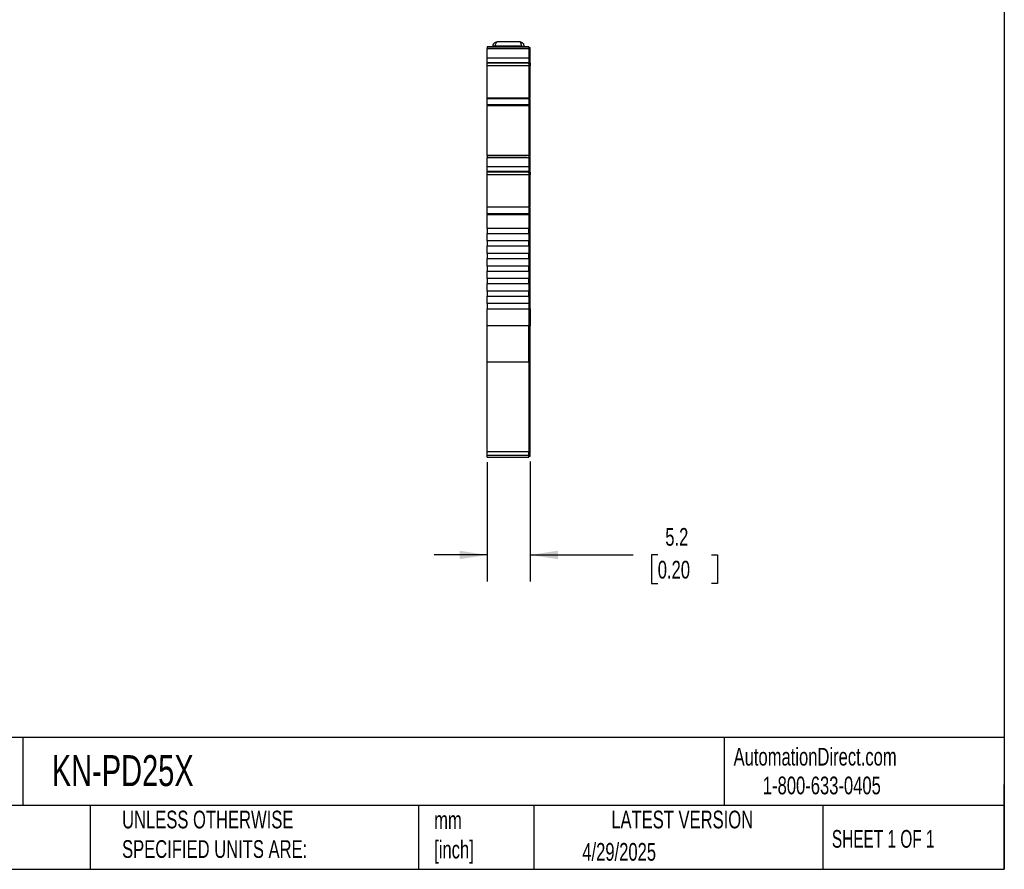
# Model space of a CAD drawing. Header units: millimetres. Extents: x 6 to 273, y 6 to 210.
# Tile 6 of 10: x 155 to 273, y 6 to 108. Entities that reach past the tile are written whole.
import ezdxf

# ---------------------------------------------------------------- set-up
doc = ezdxf.new("R2010")
doc.units = ezdxf.units.MM
doc.linetypes.add('SLD-Solid', pattern=[0])
doc.layers.add('DIMENSIONS', color=140, linetype='SLD-Solid', lineweight=25)
doc.layers.add('TEXT', color=140, linetype='SLD-Solid', lineweight=25)
doc.styles.add('SLDTEXTSTYLE0', font='TXT', dxfattribs={"width": 0.7})
doc.styles.add('SLDTEXTSTYLE1', font='TXT', dxfattribs={"width": 0.65})
doc.dimstyles.new('SLDDIMSTYLE1', dxfattribs={"dimtxt": 2.158008, "dimasz": 3.302, "dimexe": 0, "dimexo": 0.0625, "dimgap": 0.539502, "dimtad": 0, "dimtih": 1, "dimtoh": 1, "dimrnd": 1e-09, "dimzin": 12, "dimdsep": 46, "dimtxsty": 'SLDTEXTSTYLE0', "dimsah": 1, "dimcen": 0.09, "dimadec": 0, "dimazin": 3, "dimtfac": 1, "dimtmove": 0, "dimatfit": 0, "dimfxl": 0, "dimfrac": 2, "dimtolj": 1, "dimtzin": 12, "dimarcsym": 0})

# ---------------------------------------------------------------- blocks, each defined once
blk = doc.blocks.new('_D_3')
at = {"layer": 'DIMENSIONS'}
for p, q in [((211.24, 55.02), (211.24, 40.77)), ((216.39, 55.1), (216.39, 40.77)), ((211.24, 43.94), (204.89, 43.94)), ((216.39, 43.94), (228.71, 43.94)), ((231.63, 43.94), (230.9, 43.94)), ((230.9, 43.94), (230.9, 40.52)), ((238.04, 43.94), (238.77, 43.94)), ((238.77, 43.94), (238.77, 40.52)), ((230.9, 40.52), (231.63, 40.52)), ((238.77, 40.52), (238.04, 40.52))]:
    blk.add_line(p, q, dxfattribs=at)
for points in [[(211.24, 43.94), (207.94, 44.45), (207.94, 43.44)], [(216.39, 43.94), (219.69, 43.44), (219.69, 44.45)]]:
    blk.add_solid(points, dxfattribs=at)
at = {"layer": 'DIMENSIONS', "char_height": 2.117, "attachment_point": 1, "style": 'SLDTEXTSTYLE0'}
for s, insert in [('5.2', (232.53, 47.16)), ('0.20', (231.63, 43.24))]:
    blk.add_mtext(s, dxfattribs=dict(at, insert=insert))

msp = doc.modelspace()

# ---------------------------------------------------------------- linework, layer by layer
for p, q in [((211.94, 104.706), (211.94, 104.797)), ((215.34, 104.797), (212.24, 104.797)), ((212.24, 104.797), (212.24, 104.706)), ((215.14, 105.297), (212.44, 105.297)), ((215.34, 104.797), (215.34, 104.706)), ((215.64, 104.797), (215.64, 104.706)), ((211.24, 104.706), (216.24, 104.706)), ((211.24, 104.706), (211.24, 104.484)), ((211.24, 104.706), (211.634, 104.706)), ((212.115, 104.706), (211.24, 104.706)), ((211.634, 104.706), (211.24, 104.706)), ((211.24, 104.484), (216.24, 104.484)), ((211.24, 103.358), (211.24, 104.484)), ((211.74, 104.706), (212.04, 104.706)), ((211.74, 104.706), (211.74, 104.706)), ((212.04, 104.706), (211.74, 104.706)), ((211.84, 104.706), (211.84, 104.706)), ((212.041, 104.706), (211.84, 104.706)), ((211.84, 104.706), (212.041, 104.706)), ((212.04, 104.706), (212.115, 104.706)), ((212.04, 104.706), (212.04, 104.706)), ((212.04, 104.706), (212.04, 104.706)), ((212.24, 104.706), (212.04, 104.706)), ((215.589, 104.706), (212.041, 104.706)), ((212.041, 104.706), (215.589, 104.706)), ((215.39, 104.706), (212.24, 104.706)), ((215.59, 104.706), (215.39, 104.706)), ((215.515, 104.706), (215.59, 104.706)), ((216.24, 104.706), (215.515, 104.706)), ((215.79, 104.706), (215.589, 104.706)), ((215.589, 104.706), (215.79, 104.706)), ((215.59, 104.706), (215.89, 104.706)), ((215.59, 104.706), (215.59, 104.706)), ((215.59, 104.706), (215.59, 104.706)), ((215.89, 104.706), (215.59, 104.706)), ((215.79, 104.706), (215.79, 104.706)), ((215.89, 104.706), (215.89, 104.706)), ((215.99, 104.706), (215.99, 104.706)), ((216.24, 104.706), (216.24, 104.484)), ((216.24, 104.606), (216.39, 104.606)), ((216.24, 104.606), (216.39, 104.606)), ((216.24, 104.606), (216.39, 104.606)), ((216.24, 104.484), (216.24, 103.358)), ((216.24, 104.458), (216.39, 104.458)), ((216.39, 103.401), (216.39, 104.458)), ((216.24, 103.358), (211.24, 103.358)), ((211.24, 102.799), (211.24, 103.358)), ((216.24, 102.799), (211.24, 102.799)), ((211.24, 102.799), (211.24, 102.784)), ((211.24, 102.784), (216.14, 102.784)), ((211.24, 102.454), (211.24, 102.745)), ((211.24, 102.454), (216.24, 102.454)), ((211.24, 98.631), (211.24, 102.454)), ((216.14, 102.784), (216.14, 102.745)), ((216.24, 102.745), (216.14, 102.745)), ((216.14, 102.736), (216.24, 102.736)), ((216.24, 103.401), (216.39, 103.401)), ((216.24, 103.358), (216.24, 102.799)), ((216.24, 102.892), (216.39, 102.892)), ((216.24, 102.88), (216.39, 102.88)), ((216.24, 102.842), (216.39, 102.842)), ((216.24, 102.836), (216.39, 102.836)), ((216.24, 102.825), (216.39, 102.825)), ((216.24, 102.784), (216.24, 102.799)), ((216.24, 102.752), (216.24, 102.745)), ((216.24, 102.745), (216.24, 102.736)), ((216.24, 102.741), (216.24, 102.454)), ((216.24, 102.454), (216.24, 98.631)), ((216.39, 102.428), (216.24, 102.428)), ((216.39, 102.892), (216.39, 103.401)), ((216.39, 102.88), (216.39, 102.892)), ((216.39, 98.562), (216.39, 102.428)), ((211.24, 98.599), (216.24, 98.599)), ((211.24, 98.529), (211.24, 98.599)), ((211.24, 98.529), (216.24, 98.529)), ((211.24, 97.755), (211.24, 98.529)), ((216.24, 97.755), (211.24, 97.755)), ((211.24, 97.755), (211.24, 97.678)), ((211.24, 97.678), (216.24, 97.678)), ((211.24, 91.692), (211.24, 97.678)), ((216.24, 98.599), (216.24, 98.529)), ((216.24, 98.529), (216.24, 97.755)), ((216.24, 98.498), (216.39, 98.498)), ((216.24, 98.434), (216.39, 98.434)), ((216.24, 97.755), (216.24, 97.678)), ((216.24, 97.729), (216.39, 97.729)), ((216.24, 97.678), (216.24, 91.692)), ((216.24, 97.678), (216.39, 97.678)), ((216.39, 97.729), (216.39, 98.434)), ((216.39, 91.656), (216.39, 97.678)), ((216.24, 91.692), (211.24, 91.692)), ((211.24, 91.692), (211.24, 91.469)), ((211.24, 91.692), (211.634, 91.692)), ((211.634, 91.692), (211.24, 91.692)), ((212.115, 91.692), (211.24, 91.692)), ((211.24, 91.692), (211.24, 91.692)), ((211.24, 91.692), (211.24, 91.692)), ((211.24, 91.469), (216.24, 91.469)), ((211.24, 90.344), (211.24, 91.469)), ((212.04, 91.692), (211.74, 91.692)), ((211.74, 91.692), (211.74, 91.692)), ((211.74, 91.692), (212.04, 91.692)), ((212.041, 91.692), (211.84, 91.692)), ((211.84, 91.692), (211.84, 91.692)), ((211.84, 91.692), (212.041, 91.692)), ((212.115, 91.692), (212.04, 91.692)), ((212.04, 91.692), (212.04, 91.692)), ((212.04, 91.692), (212.04, 91.692)), ((212.04, 91.692), (212.24, 91.692)), ((215.589, 91.692), (212.041, 91.692)), ((212.041, 91.692), (215.589, 91.692)), ((212.24, 91.692), (215.39, 91.692)), ((215.39, 91.692), (215.59, 91.692)), ((215.59, 91.692), (215.515, 91.692)), ((216.24, 91.692), (215.515, 91.692)), ((215.589, 91.692), (215.79, 91.692)), ((215.79, 91.692), (215.589, 91.692)), ((215.59, 91.692), (215.59, 91.692)), ((215.59, 91.692), (215.89, 91.692)), ((215.89, 91.692), (215.59, 91.692)), ((215.59, 91.692), (215.59, 91.692)), ((215.79, 91.692), (215.79, 91.692)), ((215.89, 91.692), (215.89, 91.692)), ((215.99, 91.692), (215.99, 91.692)), ((216.24, 91.692), (216.24, 91.469)), ((216.24, 91.692), (216.24, 91.692)), ((216.24, 91.592), (216.39, 91.592)), ((216.24, 91.592), (216.39, 91.592)), ((216.24, 91.469), (216.24, 90.344)), ((216.24, 91.443), (216.39, 91.443)), ((216.39, 90.387), (216.39, 91.443)), ((216.24, 90.344), (211.24, 90.344)), ((211.24, 89.784), (211.24, 90.344)), ((216.24, 89.784), (211.24, 89.784)), ((211.24, 89.784), (211.24, 89.769)), ((211.24, 89.769), (216.14, 89.769)), ((211.24, 89.439), (211.24, 89.73)), ((211.24, 89.439), (216.24, 89.439)), ((211.24, 85.616), (211.24, 89.439)), ((216.14, 89.769), (216.14, 89.73)), ((216.14, 89.73), (216.24, 89.73)), ((216.14, 89.721), (216.24, 89.721)), ((216.24, 90.387), (216.39, 90.387)), ((216.24, 90.344), (216.24, 89.784)), ((216.24, 89.877), (216.39, 89.877)), ((216.24, 89.827), (216.39, 89.827)), ((216.24, 89.821), (216.39, 89.821)), ((216.24, 89.81), (216.39, 89.81)), ((216.24, 89.727), (216.24, 89.439)), ((216.24, 89.439), (216.24, 85.616)), ((216.39, 89.877), (216.39, 90.387)), ((216.39, 89.413), (216.24, 89.413)), ((216.39, 85.547), (216.39, 89.413)), ((211.24, 85.584), (216.24, 85.584)), ((211.24, 85.514), (211.24, 85.584)), ((216.24, 85.514), (211.24, 85.514)), ((211.24, 84.74), (211.24, 85.514)), ((216.24, 84.74), (211.24, 84.74)), ((216.24, 85.584), (216.24, 85.514)), ((216.24, 85.514), (216.24, 84.74)), ((216.24, 85.483), (216.39, 85.483)), ((216.24, 85.419), (216.39, 85.419)), ((216.39, 84.714), (216.39, 85.419)), ((211.24, 84.663), (216.24, 84.663)), ((211.24, 82.992), (211.24, 84.663)), ((216.24, 84.714), (216.39, 84.714)), ((216.24, 84.663), (216.24, 82.992)), ((216.24, 84.663), (216.39, 84.663)), ((216.39, 82.992), (216.39, 84.663)), ((216.24, 82.992), (211.24, 82.992)), ((211.24, 82.392), (216.24, 82.392)), ((211.24, 81.492), (211.24, 82.392)), ((216.24, 82.992), (216.39, 82.992)), ((216.24, 82.392), (216.24, 81.492)), ((216.39, 73.392), (216.39, 82.992)), ((216.24, 81.492), (211.24, 81.492)), ((211.24, 80.892), (216.24, 80.892)), ((211.24, 79.992), (211.24, 80.892)), ((216.24, 80.892), (216.24, 79.992)), ((216.24, 79.992), (211.24, 79.992)), ((211.24, 79.392), (216.24, 79.392)), ((211.24, 78.492), (211.24, 79.392)), ((216.24, 79.392), (216.24, 78.492)), ((216.24, 78.492), (211.24, 78.492)), ((211.24, 77.892), (216.24, 77.892)), ((211.24, 76.992), (211.24, 77.892)), ((216.24, 77.892), (216.24, 76.992)), ((216.24, 76.992), (211.24, 76.992)), ((211.24, 76.392), (216.24, 76.392)), ((211.24, 75.492), (211.24, 76.392)), ((216.24, 75.492), (211.24, 75.492)), ((216.24, 76.392), (216.24, 75.492)), ((211.24, 74.892), (216.24, 74.892)), ((211.24, 73.992), (211.24, 74.892)), ((216.24, 74.892), (216.24, 73.992)), ((216.24, 73.992), (211.24, 73.992)), ((211.24, 73.992), (211.24, 73.392)), ((211.24, 73.392), (216.24, 73.392)), ((211.24, 71.331), (211.24, 73.392)), ((216.24, 73.992), (216.24, 73.392)), ((216.24, 73.392), (216.24, 71.331)), ((216.24, 73.392), (216.39, 73.392)), ((216.39, 73.392), (216.39, 71.331)), ((216.24, 71.331), (211.24, 71.331)), ((211.24, 67.04), (211.24, 71.331)), ((216.24, 67.04), (216.24, 71.331)), ((216.39, 71.331), (216.24, 71.331)), ((216.24, 67.126), (216.39, 67.126)), ((216.39, 56.374), (216.39, 67.126)), ((211.24, 67.04), (216.24, 67.04)), ((211.24, 56.288), (211.24, 67.04)), ((216.24, 67.04), (216.24, 56.288)), ((216.24, 56.288), (211.24, 56.288)), ((211.24, 55.882), (211.24, 56.288)), ((211.24, 55.882), (216.24, 55.882)), ((211.24, 55.619), (211.24, 55.882)), ((211.24, 55.619), (216.24, 55.619)), ((216.24, 56.374), (216.39, 56.374)), ((216.24, 55.882), (216.24, 56.288)), ((216.24, 55.982), (216.39, 55.982)), ((216.24, 55.619), (216.24, 55.882)), ((216.39, 55.719), (216.24, 55.719))]:
    msp.add_line(p, q)
at = {"flags": 128}
for points in [[(212.24, 104.797), (212.181, 104.797), (212.125, 104.797), (212.073, 104.797), (212.028, 104.797), (211.99, 104.797), (211.963, 104.797), (211.946, 104.797), (211.94, 104.797)], [(215.34, 104.797), (215.398, 104.797), (215.455, 104.797), (215.507, 104.797), (215.552, 104.797), (215.589, 104.797), (215.617, 104.797), (215.634, 104.797), (215.64, 104.797)], [(215.99, 104.706), (215.954, 104.706), (215.847, 104.706), (215.671, 104.706), (215.433, 104.706), (215.138, 104.706), (214.795, 104.706), (214.414, 104.706), (214.005, 104.706), (213.58, 104.706), (213.151, 104.706), (212.731, 104.706), (212.33, 104.706), (211.961, 104.706), (211.634, 104.706)], [(211.634, 104.706), (211.961, 104.706), (212.33, 104.706), (212.731, 104.706), (213.151, 104.706), (213.58, 104.706), (214.005, 104.706), (214.414, 104.706), (214.795, 104.706), (215.138, 104.706), (215.433, 104.706), (215.671, 104.706), (215.847, 104.706), (215.954, 104.706), (215.99, 104.706)], [(211.634, 91.692), (211.961, 91.692), (212.33, 91.692), (212.731, 91.692), (213.151, 91.692), (213.58, 91.692), (214.005, 91.692), (214.414, 91.692), (214.795, 91.692), (215.138, 91.692), (215.433, 91.692), (215.671, 91.692), (215.847, 91.692), (215.954, 91.692), (215.99, 91.692)], [(215.99, 91.692), (215.954, 91.692), (215.847, 91.692), (215.671, 91.692), (215.433, 91.692), (215.138, 91.692), (214.795, 91.692), (214.414, 91.692), (214.005, 91.692), (213.58, 91.692), (213.151, 91.692), (212.731, 91.692), (212.33, 91.692), (211.961, 91.692), (211.634, 91.692)]]:
    msp.add_lwpolyline(points, dxfattribs=at)
for points, knots in [([(211.94, 104.797), (211.941, 104.818), (211.942, 104.86), (211.955, 104.923), (211.975, 104.984), (212.004, 105.044), (212.041, 105.1), (212.093, 105.161), (212.172, 105.224), (212.291, 105.283), (212.387, 105.292), (212.44, 105.297)], [0, 0, 0, 0, 0.0766694, 0.1550094, 0.2352115, 0.3174539, 0.4019018, 0.4887081, 0.6211485, 0.791559, 1, 1, 1, 1]), ([(212.24, 104.797), (212.24, 104.928), (212.261, 105.058), (212.336, 105.243), (212.388, 105.297), (212.44, 105.297)], [0, 0, 0, 0, 0.5, 0.5, 1, 1, 1, 1]), ([(215.34, 104.797), (215.34, 104.818), (215.339, 104.86), (215.334, 104.923), (215.326, 104.984), (215.314, 105.044), (215.3, 105.1), (215.279, 105.161), (215.246, 105.224), (215.199, 105.283), (215.161, 105.292), (215.14, 105.297)], [0, 0, 0, 0, 0.0766694, 0.1550094, 0.2352115, 0.3174539, 0.4019018, 0.4887081, 0.6211485, 0.791559, 1, 1, 1, 1]), ([(215.14, 105.297), (215.164, 105.296), (215.21, 105.294), (215.275, 105.28), (215.332, 105.26), (215.383, 105.235), (215.426, 105.208), (215.462, 105.18), (215.517, 105.13), (215.579, 105.048), (215.63, 104.925), (215.637, 104.839), (215.64, 104.797)], [0, 0, 0, 0, 0.0942756, 0.1815137, 0.2617199, 0.3349025, 0.4010729, 0.4602473, 0.5124492, 0.6832731, 0.8453315, 1, 1, 1, 1]), ([(216.39, 104.458), (216.39, 104.5), (216.39, 104.538), (216.39, 104.592), (216.39, 104.606), (216.39, 104.606)], [0, 0, 0, 0, 0.5, 0.5, 1, 1, 1, 1]), ([(216.39, 102.772), (216.39, 102.725), (216.39, 102.612), (216.39, 102.496), (216.39, 102.428)], [0, 0, 0, 0, 0.4218357, 1, 1, 1, 1]), ([(216.39, 91.443), (216.39, 91.486), (216.39, 91.524), (216.39, 91.577), (216.39, 91.592), (216.39, 91.592)], [0, 0, 0, 0, 0.5, 0.5, 1, 1, 1, 1]), ([(216.39, 89.757), (216.39, 89.71), (216.39, 89.598), (216.39, 89.481), (216.39, 89.413)], [0, 0, 0, 0, 0.421835, 1, 1, 1, 1]), ([(211.24, 82.992), (211.24, 82.992), (211.24, 82.959), (211.24, 82.848), (211.24, 82.77), (211.24, 82.613), (211.24, 82.535), (211.24, 82.424), (211.24, 82.392), (211.24, 82.392)], [0, 0, 0, 0, 0.25, 0.25, 0.5, 0.5, 0.75, 0.75, 1, 1, 1, 1]), ([(216.24, 82.392), (216.24, 82.392), (216.24, 82.424), (216.24, 82.535), (216.24, 82.613), (216.24, 82.77), (216.24, 82.848), (216.24, 82.959), (216.24, 82.992), (216.24, 82.992)], [0, 0, 0, 0, 0.25, 0.25, 0.5, 0.5, 0.75, 0.75, 1, 1, 1, 1]), ([(211.24, 81.492), (211.24, 81.492), (211.24, 81.459), (211.24, 81.348), (211.24, 81.27), (211.24, 81.113), (211.24, 81.035), (211.24, 80.924), (211.24, 80.892), (211.24, 80.892)], [0, 0, 0, 0, 0.25, 0.25, 0.5, 0.5, 0.75, 0.75, 1, 1, 1, 1]), ([(216.24, 80.892), (216.24, 80.892), (216.24, 80.924), (216.24, 81.035), (216.24, 81.113), (216.24, 81.27), (216.24, 81.348), (216.24, 81.459), (216.24, 81.492), (216.24, 81.492)], [0, 0, 0, 0, 0.25, 0.25, 0.5, 0.5, 0.75, 0.75, 1, 1, 1, 1]), ([(211.24, 79.992), (211.24, 79.992), (211.24, 79.959), (211.24, 79.848), (211.24, 79.77), (211.24, 79.613), (211.24, 79.535), (211.24, 79.424), (211.24, 79.392), (211.24, 79.392)], [0, 0, 0, 0, 0.25, 0.25, 0.5, 0.5, 0.75, 0.75, 1, 1, 1, 1]), ([(216.24, 79.392), (216.24, 79.392), (216.24, 79.424), (216.24, 79.535), (216.24, 79.613), (216.24, 79.77), (216.24, 79.848), (216.24, 79.959), (216.24, 79.992), (216.24, 79.992)], [0, 0, 0, 0, 0.25, 0.25, 0.5, 0.5, 0.75, 0.75, 1, 1, 1, 1]), ([(211.24, 78.492), (211.24, 78.492), (211.24, 78.459), (211.24, 78.348), (211.24, 78.27), (211.24, 78.113), (211.24, 78.035), (211.24, 77.924), (211.24, 77.892), (211.24, 77.892)], [0, 0, 0, 0, 0.25, 0.25, 0.5, 0.5, 0.75, 0.75, 1, 1, 1, 1]), ([(216.24, 77.892), (216.24, 77.892), (216.24, 77.924), (216.24, 78.035), (216.24, 78.113), (216.24, 78.27), (216.24, 78.348), (216.24, 78.459), (216.24, 78.492), (216.24, 78.492)], [0, 0, 0, 0, 0.25, 0.25, 0.5, 0.5, 0.75, 0.75, 1, 1, 1, 1]), ([(211.24, 76.992), (211.24, 76.992), (211.24, 76.959), (211.24, 76.848), (211.24, 76.77), (211.24, 76.613), (211.24, 76.535), (211.24, 76.424), (211.24, 76.392), (211.24, 76.392)], [0, 0, 0, 0, 0.25, 0.25, 0.5, 0.5, 0.75, 0.75, 1, 1, 1, 1]), ([(216.24, 76.392), (216.24, 76.392), (216.24, 76.424), (216.24, 76.535), (216.24, 76.613), (216.24, 76.77), (216.24, 76.848), (216.24, 76.959), (216.24, 76.992), (216.24, 76.992)], [0, 0, 0, 0, 0.25, 0.25, 0.5, 0.5, 0.75, 0.75, 1, 1, 1, 1]), ([(211.24, 75.492), (211.24, 75.492), (211.24, 75.459), (211.24, 75.348), (211.24, 75.27), (211.24, 75.113), (211.24, 75.035), (211.24, 74.924), (211.24, 74.892), (211.24, 74.892)], [0, 0, 0, 0, 0.25, 0.25, 0.5, 0.5, 0.75, 0.75, 1, 1, 1, 1]), ([(216.24, 74.892), (216.24, 74.892), (216.24, 74.924), (216.24, 75.035), (216.24, 75.113), (216.24, 75.27), (216.24, 75.348), (216.24, 75.459), (216.24, 75.492), (216.24, 75.492)], [0, 0, 0, 0, 0.25, 0.25, 0.5, 0.5, 0.75, 0.75, 1, 1, 1, 1]), ([(216.39, 67.126), (216.39, 67.559), (216.39, 68.181), (216.39, 69.647), (216.39, 70.488), (216.39, 71.331)], [0, 0, 0, 0, 0.5, 0.5, 1, 1, 1, 1]), ([(216.39, 55.995), (216.39, 55.991), (216.39, 55.966), (216.39, 56.074), (216.39, 56.274), (216.39, 56.374)], [0, 0, 0, 0, 0.0858756, 0.5429378, 1, 1, 1, 1]), ([(216.39, 55.719), (216.39, 55.729), (216.39, 55.744), (216.39, 55.871), (216.39, 55.92)], [0, 0, 0, 0, 0.6128899, 1, 1, 1, 1])]:
    msp.add_open_spline(points, degree=3, knots=knots)
for points in [[(216.39, 97.678), (216.39, 97.695), (216.39, 97.712), (216.39, 97.729)], [(211.24, 84.74), (211.24, 84.715), (211.24, 84.689), (211.24, 84.663)], [(216.24, 84.663), (216.24, 84.689), (216.24, 84.715), (216.24, 84.74)], [(216.39, 84.663), (216.39, 84.68), (216.39, 84.698), (216.39, 84.714)]]:
    msp.add_open_spline(points, degree=3)
at = {"layer": 'TEXT'}
for p, q in [((273.05, 209.55), (273.05, 6.35)), ((273.05, 22.126), (6.35, 22.126)), ((155.759, 22.126), (155.759, 13.97)), ((239.575, 22.126), (239.575, 13.97)), ((273.05, 6.35), (273.05, 16.51)), ((273.05, 13.97), (6.35, 13.97)), ((163.78, 13.97), (163.78, 6.35)), ((203.024, 13.97), (203.024, 6.35)), ((216.812, 13.97), (216.812, 6.35)), ((251.349, 13.97), (251.349, 6.35)), ((6.35, 6.35), (273.05, 6.35))]:
    msp.add_line(p, q, dxfattribs=at)

# ---------------------------------------------------------------- texts
for s, insert, char_height, attachment_point, style in [('KN-PD25X', (159.208, 20.006), 3.7042, 1, 'SLDTEXTSTYLE0'), ('AutomationDirect.com', (240.695, 20.877), 2.11667, 1, 'SLDTEXTSTYLE0'), ('1-800-633-0405', (244.192, 17.437), 2.11667, 1, 'SLDTEXTSTYLE0'), ('UNLESS OTHERWISE ^JSPECIFIED UNITS ARE:', (167.608, 13.361), 2.11667, 1, 'SLDTEXTSTYLE0'), ('LATEST VERSION', (234.552, 13.364), 2.11667, 2, 'SLDTEXTSTYLE0'), ('mm^J[inch]', (204.907, 13.297), 2.1167, 1, 'SLDTEXTSTYLE0'), ('SHEET 1 OF 1', (252.441, 11.051), 2.11667, 1, 'SLDTEXTSTYLE1'), ('4/29/2025', (222.613, 9.497), 2.1167, 1, 'SLDTEXTSTYLE0')]:
    msp.add_mtext(s, dxfattribs=dict(at, insert=insert, char_height=char_height, attachment_point=attachment_point, style=style))

# ---------------------------------------------------------------- dimensions: what is measured, and where the dimension line sits
at = {"layer": 'DIMENSIONS'}
dim = msp.add_linear_dim(base=(216.39, 43.945), p1=(211.24, 56.288), p2=(216.39, 56.374), angle=0, dimstyle='SLDDIMSTYLE1', dxfattribs=at)
dim.commit()
dim.dimension.update_dxf_attribs({"geometry": '_D_3', "text_midpoint": (234.836, 43.945), "dimtype": 160})

doc.saveas('drawing.dxf')
